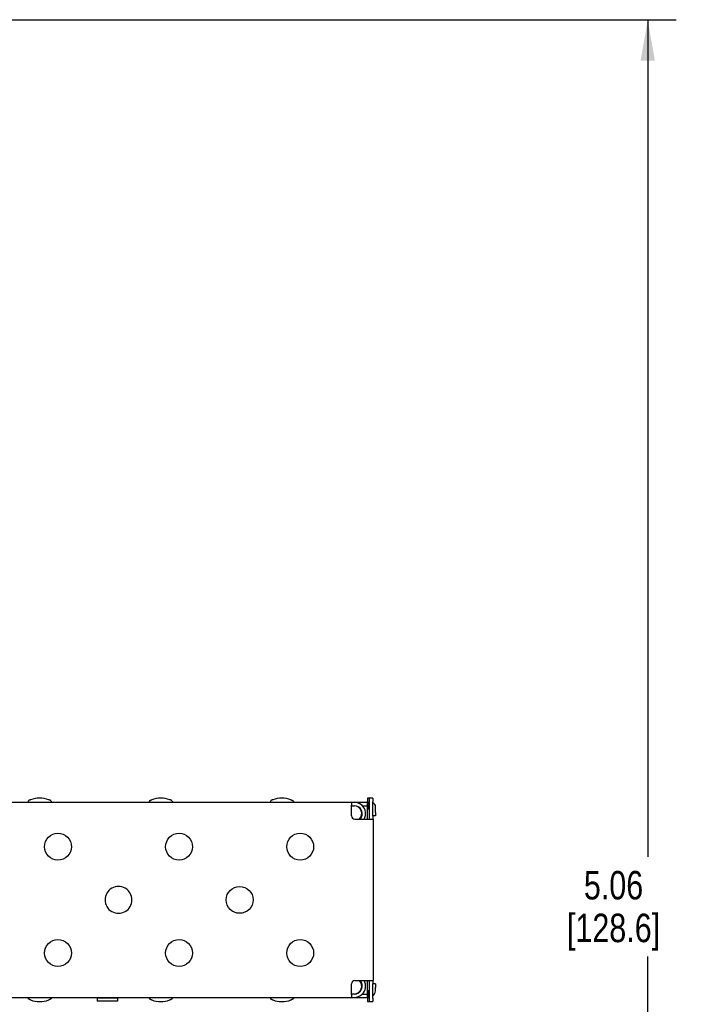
# Model space of a CAD drawing. Header units: inches. Extents: x 0 to 22, y 0 to 17.
# Tile 24 of 26: x 13.4 to 16.4, y 7.1 to 11.5. Entities that reach past the tile are written whole.
import ezdxf

# ---------------------------------------------------------------- set-up
doc = ezdxf.new("R2010")
doc.units = ezdxf.units.IN
doc.header["$LTSCALE"] = 1.21
doc.header["$MEASUREMENT"] = 0
doc.layers.get('0').update_dxf_attribs({"linetype": 'CONTINUOUS'})
doc.layers.add('DIMENSIONS', color=7, linetype='CONTINUOUS')
doc.styles.get("Standard").update_dxf_attribs({"font": 'txt', "width": 0.8})
doc.dimstyles.new('DIMSTYLE_2', dxfattribs={"dimtxt": 0.125, "dimasz": 0.18, "dimexe": 0.18, "dimexo": 0.0625, "dimgap": 0.09, "dimtad": 0, "dimtih": 1, "dimtoh": 1, "dimlfac": 0.666667, "dimzin": 4, "dimdsep": 46, "dimtxsty": 'STANDARD', "dimblk": '_FILLED', "dimblk1": '_FILLED', "dimblk2": '_FILLED', "dimcen": 0.09, "dimadec": 0, "dimazin": 0, "dimtp": 0.01, "dimtm": 0.01, "dimtfac": 1, "dimtofl": 0, "dimtmove": 0, "dimatfit": 3, "dimldrblk": '_FILLED', "dimfxl": 1, "dimtolj": 1, "dimtzin": 4, "dimarcsym": 0})

# ---------------------------------------------------------------- blocks, each defined once
blk = doc.blocks.new('_FILLED')
at = {"color": 0, "linetype": 'BYBLOCK'}
blk.add_solid([(0, 0), (-1, 0.174), (-1, -0.174)], dxfattribs=at)
blk = doc.blocks.new('*D16')
at = {"layer": 'DIMENSIONS', "color": 2, "linetype": 'CONTINUOUS'}
for p, q in [((12.5891, 11.452), (16.2923, 11.452)), ((16.1673, 11.452), (16.1673, 7.7783)), ((16.1673, 3.8546), (16.1673, 7.3408)), ((12.4466, 3.8546), (16.2923, 3.8546))]:
    blk.add_line(p, q, dxfattribs=at)
at = {"layer": 'DIMENSIONS', "color": 2, "linetype": 'CONTINUOUS', "xscale": 0.18, "yscale": 0.18, "zscale": 0.18}
for p, rotation in [((16.1673, 11.452), 90), ((16.1673, 3.8546), 270)]:
    blk.add_blockref('_FILLED', p, dxfattribs=dict(at, rotation=rotation))
at = {"layer": 'DIMENSIONS', "color": 2, "linetype": 'CONTINUOUS', "insert": (16.0173, 7.7158), "char_height": 0.125, "width": 0.7, "attachment_point": 2, "line_spacing_factor": 0.9}
blk.add_mtext('5.06\\P[128.6]', dxfattribs=at)

msp = doc.modelspace()

# ---------------------------------------------------------------- linework, layer by layer
at = {"color": 7, "linetype": 'CONTINUOUS'}
for p, q in [((12.5266, 8.017), (14.9421, 8.017)), ((13.4504, 8.0211), (13.4507, 8.0241)), ((13.9818, 8.0211), (13.9821, 8.0241)), ((14.5132, 8.0211), (14.5135, 8.0241)), ((14.8678, 8.0023), (14.88, 8.0023)), ((14.9145, 8.0023), (14.9424, 8.0023)), ((14.9365, 8.017), (14.9365, 8.0023)), ((14.938, 8.017), (14.938, 8.0206)), ((14.938, 7.9432), (14.938, 8.0023)), ((14.9611, 8.0354), (14.9383, 8.0354)), ((14.9399, 7.9881), (14.9397, 8.0023)), ((14.9399, 8.0173), (14.94, 8.0176)), ((14.94, 8.0176), (14.9421, 8.0176)), ((14.9421, 8.0176), (14.9422, 8.0173)), ((14.9422, 8.0173), (14.9424, 8.0023)), ((14.9466, 7.958), (14.9466, 8.0206)), ((14.9613, 7.958), (14.9613, 8.0206)), ((14.9728, 7.9728), (14.9728, 7.997)), ((14.8679, 7.958), (14.8679, 7.9875)), ((14.94, 7.9869), (14.9399, 7.9881)), ((14.9421, 7.9869), (14.94, 7.9869)), ((14.9726, 7.958), (14.9613, 7.958)), ((14.8827, 7.9432), (14.9621, 7.9432)), ((14.9621, 7.9432), (14.9621, 7.2346)), ((14.8679, 7.1903), (14.8679, 7.2198)), ((14.8827, 7.2346), (14.9621, 7.2346)), ((14.938, 7.1755), (14.938, 7.2346)), ((14.9466, 7.1572), (14.9466, 7.2198)), ((14.9615, 7.2334), (14.9613, 7.2198)), ((14.9726, 7.2198), (14.9613, 7.2198)), ((14.9613, 7.1572), (14.9613, 7.2198)), ((14.9616, 7.2346), (14.9615, 7.2334)), ((14.88, 7.1755), (14.8678, 7.1755)), ((14.9145, 7.1755), (14.9424, 7.1755)), ((14.9365, 7.1755), (14.9365, 7.1607)), ((14.9397, 7.1814), (14.94, 7.1909)), ((14.94, 7.1909), (14.9421, 7.1909)), ((14.9421, 7.1909), (14.9424, 7.1814)), ((14.9424, 7.1755), (14.9423, 7.1647)), ((14.9728, 7.1903), (14.9728, 7.205)), ((12.5266, 7.1607), (14.9421, 7.1607)), ((13.4507, 7.1537), (13.4504, 7.1567)), ((13.7515, 7.1596), (13.7514, 7.1607)), ((13.7518, 7.1596), (13.8404, 7.1596)), ((13.8404, 7.1448), (13.7518, 7.1448)), ((13.84, 7.1607), (13.8401, 7.1596)), ((13.8404, 7.1596), (13.8404, 7.1448)), ((13.9821, 7.1537), (13.9818, 7.1567)), ((14.5135, 7.1537), (14.5132, 7.1567)), ((14.938, 7.1572), (14.938, 7.1607)), ((14.9383, 7.1424), (14.9611, 7.1424)), ((14.94, 7.1602), (14.9399, 7.1605)), ((14.9421, 7.1602), (14.94, 7.1602)), ((14.9422, 7.1604), (14.9421, 7.1602)), ((14.9423, 7.1647), (14.9422, 7.1606))]:
    msp.add_line(p, q, dxfattribs=at)
for centre in [(13.5795, 7.8222), (14.1109, 7.8222), (14.6423, 7.8222), (14.3766, 7.5889), (13.5795, 7.3556), (14.1109, 7.3556), (14.6423, 7.3556)]:
    msp.add_circle(centre, 0.059, dxfattribs=at)
for centre, radius, start, end in [((13.4991, 7.9217), 0.1138, 69.5749, 110.4314), ((14.0305, 7.9217), 0.1138, 69.5749, 110.4314), ((14.5619, 7.9217), 0.1138, 69.5749, 110.4314), ((13.9338, 7.9926), 0.934, 0.6053, 0.7553), ((13.4317, 7.9879), 1.4362, 359.9845, 0.5798), ((14.878, 7.9674), 0.0348, 315.7176, 86.7601), ((14.88, 7.9675), 0.0496, 45.2005, 90.0031), ((14.88, 7.9674), 0.0348, 315.718, 89.9892), ((14.88, 7.9674), 0.0496, 330.7892, 45.2046), ((14.9528, 7.997), 0.0201, 0.0048, 64.3519), ((14.8827, 7.958), 0.0148, 179.998, 269.992), ((13.8452, 7.5889), 0.059, 359.9949, 180.0053), ((13.8452, 7.5889), 0.059, 179.9949, 0.0053), ((14.8827, 7.2198), 0.0148, 90.008, 180.002), ((14.878, 7.2104), 0.0348, 273.2401, 44.2822), ((14.88, 7.2104), 0.0348, 270.0108, 44.282), ((14.88, 7.2104), 0.0496, 314.7953, 29.2109), ((13.4317, 7.1899), 1.4362, 359.4202, 0.0155), ((13.9018, 7.1856), 0.9661, 359.2471, 359.3922), ((14.88, 7.2103), 0.0496, 269.9969, 314.7993), ((15.7469, 7.1755), 0.8072, 179.5812, 180.0015), ((14.1656, 7.1756), 0.7768, 359.9902, 0.427), ((14.9433, 7.1903), 0.0295, 307.8415, 0.0022), ((13.4991, 7.2561), 0.1138, 249.5686, 290.4251), ((14.7667, 7.1702), 1.0157, 180.5451, 180.7492), ((14.0305, 7.2561), 0.1138, 249.5686, 290.4251), ((14.5619, 7.2561), 0.1138, 249.5686, 290.4251), ((14.9336, 7.1612), 0.00861, 354.8511, 355.6025), ((14.9368, 7.1609), 0.00535, 353.9128, 354.8215)]:
    msp.add_arc(centre, radius, start, end, dxfattribs=at)
for points, knots in [([(13.451, 8.017), (13.4509, 8.0177), (13.4506, 8.0187), (13.4505, 8.02), (13.4504, 8.0207), (13.4504, 8.0211)], [0, 0, 0, 0, 0.482525, 0.734069, 1, 1, 1, 1]), ([(13.4594, 8.0284), (13.4588, 8.0282), (13.4577, 8.0277), (13.4562, 8.0271), (13.455, 8.0265), (13.4541, 8.0261), (13.4534, 8.0258), (13.4529, 8.0255), (13.4523, 8.0252), (13.4519, 8.0249), (13.4515, 8.0247), (13.4511, 8.0245), (13.4509, 8.0244), (13.4508, 8.0243), (13.4507, 8.0242), (13.4507, 8.0241), (13.4507, 8.0241), (13.4507, 8.0241)], [0, 0, 0, 0, 0.179073, 0.354023, 0.518263, 0.594858, 0.66708, 0.7344, 0.796084, 0.851236, 0.898958, 0.938368, 0.968677, 0.980215, 0.989258, 0.995798, 1, 1, 1, 1]), ([(13.5478, 8.0241), (13.5478, 8.0241), (13.5478, 8.0241), (13.5477, 8.0242), (13.5477, 8.0243), (13.5475, 8.0244), (13.5473, 8.0245), (13.5469, 8.0247), (13.5465, 8.0249), (13.546, 8.0252), (13.5454, 8.0255), (13.5446, 8.0259), (13.5435, 8.0264), (13.542, 8.0271), (13.5405, 8.0277), (13.5394, 8.0282), (13.5388, 8.0284)], [0, 0, 0, 0, 0.004949, 0.012442, 0.022473, 0.034976, 0.067052, 0.107938, 0.156812, 0.212787, 0.274972, 0.342477, 0.490735, 0.653182, 0.825117, 1, 1, 1, 1]), ([(13.5478, 8.0241), (13.5482, 8.0234), (13.549, 8.0222), (13.55, 8.0204), (13.5508, 8.0187), (13.5512, 8.0176), (13.5514, 8.017)], [0, 0, 0, 0, 0.290689, 0.555899, 0.787089, 1, 1, 1, 1]), ([(13.9825, 8.017), (13.9823, 8.0177), (13.9821, 8.0187), (13.9819, 8.02), (13.9818, 8.0207), (13.9818, 8.0211)], [0, 0, 0, 0, 0.482525, 0.734069, 1, 1, 1, 1]), ([(13.9821, 8.0241), (13.9821, 8.0241), (13.9821, 8.0241), (13.9821, 8.0242), (13.9822, 8.0243), (13.9823, 8.0244), (13.9825, 8.0245), (13.9829, 8.0247), (13.9833, 8.0249), (13.9837, 8.0252), (13.9843, 8.0255), (13.9848, 8.0258), (13.9855, 8.0261), (13.9864, 8.0265), (13.9876, 8.0271), (13.9892, 8.0277), (13.9902, 8.0282), (13.9908, 8.0284)], [0, 0, 0, 0, 0.004202, 0.010741, 0.019784, 0.031321, 0.061629, 0.101037, 0.148757, 0.203907, 0.265589, 0.332909, 0.405132, 0.481727, 0.645969, 0.820922, 1, 1, 1, 1]), ([(14.0792, 8.0241), (14.0792, 8.0241), (14.0792, 8.0241), (14.0791, 8.0242), (14.0791, 8.0243), (14.0789, 8.0244), (14.0787, 8.0245), (14.0783, 8.0247), (14.0779, 8.0249), (14.0774, 8.0252), (14.0768, 8.0255), (14.076, 8.0259), (14.0749, 8.0264), (14.0734, 8.0271), (14.0719, 8.0277), (14.0708, 8.0282), (14.0702, 8.0284)], [0, 0, 0, 0, 0.004949, 0.012442, 0.022473, 0.034976, 0.067052, 0.107938, 0.156812, 0.212787, 0.274972, 0.342477, 0.490735, 0.653182, 0.825117, 1, 1, 1, 1]), ([(14.0792, 8.0241), (14.0796, 8.0234), (14.0804, 8.0222), (14.0814, 8.0204), (14.0822, 8.0187), (14.0826, 8.0176), (14.0828, 8.017)], [0, 0, 0, 0, 0.290689, 0.555899, 0.787089, 1, 1, 1, 1]), ([(14.5139, 8.017), (14.5137, 8.0177), (14.5135, 8.0187), (14.5133, 8.02), (14.5132, 8.0207), (14.5132, 8.0211)], [0, 0, 0, 0, 0.482525, 0.734069, 1, 1, 1, 1]), ([(14.5222, 8.0284), (14.5216, 8.0282), (14.5206, 8.0277), (14.519, 8.0271), (14.5178, 8.0265), (14.5169, 8.0261), (14.5163, 8.0258), (14.5157, 8.0255), (14.5151, 8.0252), (14.5147, 8.0249), (14.5143, 8.0247), (14.5139, 8.0245), (14.5137, 8.0244), (14.5136, 8.0243), (14.5135, 8.0242), (14.5135, 8.0241), (14.5135, 8.0241), (14.5135, 8.0241)], [0, 0, 0, 0, 0.179073, 0.354023, 0.518263, 0.594858, 0.66708, 0.7344, 0.796084, 0.851236, 0.898958, 0.938368, 0.968677, 0.980215, 0.989258, 0.995798, 1, 1, 1, 1]), ([(14.6017, 8.0284), (14.6022, 8.0282), (14.6033, 8.0277), (14.6048, 8.0271), (14.6063, 8.0264), (14.6074, 8.0259), (14.6083, 8.0255), (14.6088, 8.0252), (14.6093, 8.0249), (14.6097, 8.0247), (14.6101, 8.0245), (14.6103, 8.0244), (14.6105, 8.0243), (14.6106, 8.0242), (14.6106, 8.0241), (14.6106, 8.0241), (14.6107, 8.0241)], [0, 0, 0, 0, 0.174887, 0.346821, 0.509266, 0.657525, 0.725032, 0.787217, 0.843191, 0.892062, 0.932947, 0.965024, 0.977526, 0.987557, 0.995051, 1, 1, 1, 1]), ([(14.6107, 8.0241), (14.6111, 8.0234), (14.6118, 8.0222), (14.6128, 8.0204), (14.6136, 8.0187), (14.614, 8.0176), (14.6142, 8.017)], [0, 0, 0, 0, 0.290689, 0.555899, 0.787089, 1, 1, 1, 1]), ([(14.8674, 8.017), (14.8674, 8.017), (14.8674, 8.017), (14.8674, 8.017), (14.8674, 8.0169), (14.8674, 8.0168), (14.8674, 8.0167), (14.8675, 8.0165), (14.8675, 8.0162), (14.8675, 8.0157), (14.8676, 8.0152), (14.8676, 8.0145), (14.8676, 8.0138), (14.8676, 8.013), (14.8677, 8.012), (14.8677, 8.011), (14.8677, 8.0095), (14.8678, 8.0075), (14.8678, 8.0058), (14.8678, 8.0049)], [0, 0, 0, 0, 0.001668, 0.005088, 0.010508, 0.017974, 0.027494, 0.039067, 0.06835, 0.105763, 0.151232, 0.204593, 0.265627, 0.33411, 0.409821, 0.492535, 0.581981, 0.779657, 1, 1, 1, 1]), ([(14.9383, 8.0354), (14.9383, 8.0354), (14.9383, 8.0353), (14.9383, 8.0353), (14.9382, 8.0353), (14.9382, 8.0352), (14.9382, 8.0351), (14.9382, 8.0349), (14.9382, 8.0347), (14.9382, 8.0345), (14.9382, 8.0341), (14.9381, 8.0336), (14.9381, 8.0328), (14.9381, 8.032), (14.9381, 8.031), (14.9381, 8.0299), (14.9381, 8.0288), (14.938, 8.0275), (14.938, 8.0257), (14.938, 8.0234), (14.938, 8.0215), (14.938, 8.0206)], [0, 0, 0, 0, 0.000537, 0.001551, 0.00529, 0.01138, 0.019822, 0.0306, 0.043694, 0.059084, 0.076746, 0.118746, 0.16922, 0.227627, 0.293425, 0.366039, 0.444763, 0.528858, 0.617582, 0.805453, 1, 1, 1, 1]), ([(14.9424, 8.0023), (14.9424, 8.0013), (14.9424, 7.9993), (14.9424, 7.9969), (14.9424, 7.9951), (14.9424, 7.9938), (14.9423, 7.9926), (14.9423, 7.9915), (14.9423, 7.9905), (14.9423, 7.9896), (14.9423, 7.9889), (14.9422, 7.9884), (14.9422, 7.9881), (14.9422, 7.9878), (14.9422, 7.9876), (14.9422, 7.9874), (14.9422, 7.9872), (14.9422, 7.9871), (14.9422, 7.987), (14.9421, 7.987), (14.9421, 7.9869), (14.9421, 7.9869), (14.9421, 7.9869)], [0, 0, 0, 0, 0.194547, 0.382418, 0.471142, 0.555237, 0.633961, 0.706575, 0.772373, 0.83078, 0.881254, 0.903347, 0.923254, 0.940916, 0.956306, 0.9694, 0.980178, 0.98862, 0.99471, 0.998449, 0.999463, 1, 1, 1, 1]), ([(14.9466, 8.0206), (14.9466, 8.0215), (14.9466, 8.0234), (14.9466, 8.0257), (14.9466, 8.0275), (14.9465, 8.0288), (14.9465, 8.0299), (14.9465, 8.031), (14.9465, 8.032), (14.9465, 8.0328), (14.9464, 8.0336), (14.9464, 8.0341), (14.9464, 8.0345), (14.9464, 8.0347), (14.9464, 8.0349), (14.9464, 8.0351), (14.9464, 8.0352), (14.9463, 8.0353), (14.9463, 8.0353), (14.9463, 8.0353), (14.9463, 8.0354), (14.9463, 8.0354)], [0, 0, 0, 0, 0.194547, 0.382418, 0.471142, 0.555237, 0.633961, 0.706575, 0.772373, 0.83078, 0.881254, 0.923254, 0.940916, 0.956306, 0.9694, 0.980178, 0.98862, 0.99471, 0.998449, 0.999463, 1, 1, 1, 1]), ([(14.9611, 8.0354), (14.9611, 8.0354), (14.9611, 8.0353), (14.9611, 8.0353), (14.9611, 8.0353), (14.9611, 8.0352), (14.9611, 8.0351), (14.9611, 8.0349), (14.9612, 8.0347), (14.9612, 8.0345), (14.9612, 8.0341), (14.9612, 8.0336), (14.9612, 8.0328), (14.9613, 8.032), (14.9613, 8.031), (14.9613, 8.0299), (14.9613, 8.0288), (14.9613, 8.0275), (14.9613, 8.0257), (14.9613, 8.0234), (14.9613, 8.0215), (14.9613, 8.0206)], [0, 0, 0, 0, 0.000537, 0.001551, 0.00529, 0.01138, 0.019822, 0.0306, 0.043694, 0.059084, 0.076746, 0.118746, 0.16922, 0.227627, 0.293425, 0.366039, 0.444763, 0.528858, 0.617582, 0.805453, 1, 1, 1, 1]), ([(14.9469, 7.9432), (14.9469, 7.9432), (14.9468, 7.9432), (14.9468, 7.9433), (14.9468, 7.9433), (14.9468, 7.9434), (14.9468, 7.9435), (14.9468, 7.9437), (14.9468, 7.9439), (14.9468, 7.9441), (14.9467, 7.9445), (14.9467, 7.945), (14.9467, 7.9458), (14.9467, 7.9466), (14.9467, 7.9476), (14.9466, 7.9487), (14.9466, 7.9498), (14.9466, 7.9511), (14.9466, 7.9528), (14.9466, 7.9551), (14.9466, 7.957), (14.9466, 7.958)], [0, 0, 0, 0, 0.000537, 0.001551, 0.00529, 0.01138, 0.019822, 0.0306, 0.043694, 0.059084, 0.076746, 0.118746, 0.16922, 0.227627, 0.293425, 0.366039, 0.444763, 0.528858, 0.617582, 0.805453, 1, 1, 1, 1]), ([(14.9613, 7.958), (14.9613, 7.957), (14.9614, 7.9551), (14.9614, 7.9528), (14.9614, 7.9511), (14.9614, 7.9498), (14.9614, 7.9487), (14.9614, 7.9476), (14.9614, 7.9466), (14.9615, 7.9458), (14.9615, 7.945), (14.9615, 7.9445), (14.9615, 7.9441), (14.9615, 7.9439), (14.9615, 7.9437), (14.9616, 7.9435), (14.9616, 7.9434), (14.9616, 7.9433), (14.9616, 7.9433), (14.9616, 7.9432), (14.9616, 7.9432), (14.9616, 7.9432)], [0, 0, 0, 0, 0.194547, 0.382418, 0.471142, 0.555237, 0.633961, 0.706575, 0.772373, 0.83078, 0.881254, 0.923254, 0.940916, 0.956306, 0.9694, 0.980178, 0.98862, 0.99471, 0.998449, 0.999463, 1, 1, 1, 1]), ([(14.9728, 7.9728), (14.9728, 7.9718), (14.9728, 7.9699), (14.9728, 7.9676), (14.9728, 7.9658), (14.9728, 7.9646), (14.9728, 7.9634), (14.9728, 7.9623), (14.9727, 7.9614), (14.9727, 7.9605), (14.9727, 7.9598), (14.9727, 7.9592), (14.9727, 7.9589), (14.9727, 7.9586), (14.9726, 7.9584), (14.9726, 7.9583), (14.9726, 7.9582), (14.9726, 7.9581), (14.9726, 7.958), (14.9726, 7.958), (14.9726, 7.958), (14.9726, 7.958)], [0, 0, 0, 0, 0.194547, 0.382418, 0.471142, 0.555237, 0.633961, 0.706575, 0.772373, 0.83078, 0.881254, 0.923254, 0.940916, 0.956306, 0.9694, 0.980178, 0.98862, 0.99471, 0.998449, 0.999463, 1, 1, 1, 1]), ([(14.9466, 7.2198), (14.9466, 7.2208), (14.9466, 7.2226), (14.9466, 7.225), (14.9466, 7.2267), (14.9466, 7.228), (14.9466, 7.2291), (14.9467, 7.2302), (14.9467, 7.2312), (14.9467, 7.232), (14.9467, 7.2328), (14.9467, 7.2333), (14.9468, 7.2337), (14.9468, 7.2339), (14.9468, 7.2341), (14.9468, 7.2343), (14.9468, 7.2344), (14.9468, 7.2345), (14.9468, 7.2345), (14.9468, 7.2346), (14.9469, 7.2346), (14.9469, 7.2346)], [0, 0, 0, 0, 0.194547, 0.382418, 0.471142, 0.555237, 0.633961, 0.706575, 0.772373, 0.83078, 0.881254, 0.923254, 0.940916, 0.956306, 0.9694, 0.980178, 0.98862, 0.99471, 0.998449, 0.999463, 1, 1, 1, 1]), ([(14.9726, 7.2198), (14.9726, 7.2198), (14.9726, 7.2198), (14.9726, 7.2198), (14.9726, 7.2197), (14.9726, 7.2196), (14.9726, 7.2195), (14.9726, 7.2193), (14.9727, 7.2192), (14.9727, 7.2189), (14.9727, 7.2186), (14.9727, 7.218), (14.9727, 7.2173), (14.9727, 7.2164), (14.9728, 7.2154), (14.9728, 7.2144), (14.9728, 7.2132), (14.9728, 7.212), (14.9728, 7.2102), (14.9728, 7.2079), (14.9728, 7.206), (14.9728, 7.205)], [0, 0, 0, 0, 0.000537, 0.001551, 0.00529, 0.01138, 0.019822, 0.0306, 0.043694, 0.059084, 0.076746, 0.118746, 0.16922, 0.227627, 0.293425, 0.366039, 0.444763, 0.528858, 0.617582, 0.805453, 1, 1, 1, 1]), ([(13.4504, 7.1567), (13.4504, 7.1571), (13.4505, 7.1578), (13.4506, 7.1591), (13.4509, 7.1601), (13.451, 7.1607)], [0, 0, 0, 0, 0.265931, 0.517475, 1, 1, 1, 1]), ([(13.4594, 7.1494), (13.4588, 7.1496), (13.4577, 7.1501), (13.4562, 7.1507), (13.455, 7.1513), (13.4541, 7.1517), (13.4534, 7.152), (13.4529, 7.1523), (13.4523, 7.1526), (13.4519, 7.1529), (13.4515, 7.1531), (13.4511, 7.1533), (13.4509, 7.1534), (13.4508, 7.1535), (13.4507, 7.1536), (13.4507, 7.1536), (13.4507, 7.1537), (13.4507, 7.1537)], [0, 0, 0, 0, 0.179077, 0.354027, 0.518265, 0.594861, 0.667085, 0.734407, 0.79609, 0.85124, 0.898961, 0.938369, 0.968677, 0.980216, 0.989258, 0.995798, 1, 1, 1, 1]), ([(13.5478, 7.1537), (13.5478, 7.1537), (13.5478, 7.1536), (13.5477, 7.1536), (13.5477, 7.1535), (13.5475, 7.1534), (13.5473, 7.1533), (13.5469, 7.1531), (13.5465, 7.1529), (13.546, 7.1526), (13.5454, 7.1523), (13.5446, 7.1519), (13.5435, 7.1514), (13.542, 7.1507), (13.5405, 7.1501), (13.5394, 7.1496), (13.5388, 7.1494)], [0, 0, 0, 0, 0.004949, 0.012442, 0.022473, 0.034975, 0.067051, 0.107935, 0.156807, 0.21278, 0.274963, 0.342469, 0.490727, 0.653175, 0.825112, 1, 1, 1, 1]), ([(13.5514, 7.1607), (13.5512, 7.1602), (13.5508, 7.1591), (13.55, 7.1574), (13.549, 7.1556), (13.5482, 7.1543), (13.5478, 7.1537)], [0, 0, 0, 0, 0.212911, 0.444101, 0.709311, 1, 1, 1, 1]), ([(13.7511, 7.157), (13.7511, 7.1561), (13.7511, 7.1544), (13.7512, 7.1523), (13.7512, 7.1508), (13.7512, 7.1498), (13.7512, 7.1489), (13.7513, 7.148), (13.7513, 7.1473), (13.7513, 7.1467), (13.7514, 7.1461), (13.7514, 7.1456), (13.7514, 7.1453), (13.7514, 7.1451), (13.7515, 7.145), (13.7515, 7.1449), (13.7515, 7.1449), (13.7515, 7.1448), (13.7515, 7.1448), (13.7515, 7.1448)], [0, 0, 0, 0, 0.220345, 0.418022, 0.507467, 0.590181, 0.665892, 0.734375, 0.795408, 0.848769, 0.894237, 0.931651, 0.960933, 0.972506, 0.982026, 0.989492, 0.994912, 0.998332, 1, 1, 1, 1]), ([(13.9818, 7.1567), (13.9818, 7.1571), (13.9819, 7.1578), (13.9821, 7.1591), (13.9823, 7.1601), (13.9825, 7.1607)], [0, 0, 0, 0, 0.265931, 0.517475, 1, 1, 1, 1]), ([(13.9908, 7.1494), (13.9902, 7.1496), (13.9892, 7.1501), (13.9876, 7.1507), (13.9864, 7.1513), (13.9855, 7.1517), (13.9848, 7.152), (13.9843, 7.1523), (13.9837, 7.1526), (13.9833, 7.1529), (13.9829, 7.1531), (13.9825, 7.1533), (13.9823, 7.1534), (13.9822, 7.1535), (13.9821, 7.1536), (13.9821, 7.1536), (13.9821, 7.1537), (13.9821, 7.1537)], [0, 0, 0, 0, 0.179077, 0.354027, 0.518265, 0.594861, 0.667085, 0.734407, 0.79609, 0.85124, 0.898961, 0.938369, 0.968677, 0.980216, 0.989258, 0.995798, 1, 1, 1, 1]), ([(14.0792, 7.1537), (14.0792, 7.1537), (14.0792, 7.1536), (14.0791, 7.1536), (14.0791, 7.1535), (14.0789, 7.1534), (14.0787, 7.1533), (14.0783, 7.1531), (14.0779, 7.1529), (14.0774, 7.1526), (14.0768, 7.1523), (14.076, 7.1519), (14.0749, 7.1514), (14.0734, 7.1507), (14.0719, 7.1501), (14.0708, 7.1496), (14.0702, 7.1494)], [0, 0, 0, 0, 0.004949, 0.012442, 0.022473, 0.034975, 0.067051, 0.107935, 0.156807, 0.21278, 0.274963, 0.342469, 0.490727, 0.653175, 0.825112, 1, 1, 1, 1]), ([(14.0828, 7.1607), (14.0826, 7.1602), (14.0822, 7.1591), (14.0814, 7.1574), (14.0804, 7.1556), (14.0796, 7.1543), (14.0792, 7.1537)], [0, 0, 0, 0, 0.212911, 0.444101, 0.709311, 1, 1, 1, 1]), ([(14.5132, 7.1567), (14.5132, 7.1571), (14.5133, 7.1578), (14.5135, 7.1591), (14.5137, 7.1601), (14.5139, 7.1607)], [0, 0, 0, 0, 0.265931, 0.517475, 1, 1, 1, 1]), ([(14.5222, 7.1494), (14.5216, 7.1496), (14.5206, 7.1501), (14.519, 7.1507), (14.5178, 7.1513), (14.5169, 7.1517), (14.5163, 7.152), (14.5157, 7.1523), (14.5151, 7.1526), (14.5147, 7.1529), (14.5143, 7.1531), (14.5139, 7.1533), (14.5137, 7.1534), (14.5136, 7.1535), (14.5135, 7.1536), (14.5135, 7.1536), (14.5135, 7.1537), (14.5135, 7.1537)], [0, 0, 0, 0, 0.179077, 0.354027, 0.518265, 0.594861, 0.667085, 0.734407, 0.79609, 0.85124, 0.898961, 0.938369, 0.968677, 0.980216, 0.989258, 0.995798, 1, 1, 1, 1]), ([(14.6107, 7.1537), (14.6106, 7.1537), (14.6106, 7.1536), (14.6106, 7.1536), (14.6105, 7.1535), (14.6103, 7.1534), (14.6101, 7.1533), (14.6097, 7.1531), (14.6093, 7.1529), (14.6088, 7.1526), (14.6083, 7.1523), (14.6074, 7.1519), (14.6063, 7.1514), (14.6048, 7.1507), (14.6033, 7.1501), (14.6022, 7.1496), (14.6017, 7.1494)], [0, 0, 0, 0, 0.004949, 0.012442, 0.022473, 0.034975, 0.067051, 0.107935, 0.156807, 0.21278, 0.274963, 0.342469, 0.490727, 0.653175, 0.825112, 1, 1, 1, 1]), ([(14.6142, 7.1607), (14.614, 7.1602), (14.6136, 7.1591), (14.6128, 7.1574), (14.6118, 7.1556), (14.6111, 7.1543), (14.6107, 7.1537)], [0, 0, 0, 0, 0.212911, 0.444101, 0.709311, 1, 1, 1, 1]), ([(14.8678, 7.1729), (14.8678, 7.172), (14.8678, 7.1703), (14.8677, 7.1683), (14.8677, 7.1668), (14.8677, 7.1657), (14.8676, 7.1648), (14.8676, 7.164), (14.8676, 7.1632), (14.8676, 7.1626), (14.8675, 7.162), (14.8675, 7.1616), (14.8675, 7.1613), (14.8674, 7.1611), (14.8674, 7.161), (14.8674, 7.1609), (14.8674, 7.1608), (14.8674, 7.1608), (14.8674, 7.1607), (14.8674, 7.1607)], [0, 0, 0, 0, 0.220345, 0.418022, 0.507467, 0.590181, 0.665892, 0.734375, 0.795408, 0.848769, 0.894237, 0.931651, 0.960933, 0.972506, 0.982026, 0.989492, 0.994912, 0.998332, 1, 1, 1, 1]), ([(14.938, 7.1572), (14.938, 7.1562), (14.938, 7.1544), (14.938, 7.152), (14.938, 7.1503), (14.9381, 7.149), (14.9381, 7.1479), (14.9381, 7.1468), (14.9381, 7.1458), (14.9381, 7.145), (14.9381, 7.1442), (14.9382, 7.1437), (14.9382, 7.1433), (14.9382, 7.1431), (14.9382, 7.1429), (14.9382, 7.1427), (14.9382, 7.1426), (14.9382, 7.1425), (14.9383, 7.1425), (14.9383, 7.1424), (14.9383, 7.1424), (14.9383, 7.1424)], [0, 0, 0, 0, 0.194547, 0.382418, 0.471142, 0.555237, 0.633961, 0.706575, 0.772373, 0.83078, 0.881254, 0.923254, 0.940916, 0.956306, 0.9694, 0.980178, 0.98862, 0.99471, 0.998449, 0.999463, 1, 1, 1, 1]), ([(14.9463, 7.1424), (14.9463, 7.1424), (14.9463, 7.1424), (14.9463, 7.1425), (14.9463, 7.1425), (14.9464, 7.1426), (14.9464, 7.1427), (14.9464, 7.1429), (14.9464, 7.1431), (14.9464, 7.1433), (14.9464, 7.1437), (14.9464, 7.1442), (14.9465, 7.145), (14.9465, 7.1458), (14.9465, 7.1468), (14.9465, 7.1479), (14.9465, 7.149), (14.9466, 7.1503), (14.9466, 7.152), (14.9466, 7.1544), (14.9466, 7.1562), (14.9466, 7.1572)], [0, 0, 0, 0, 0.000537, 0.001551, 0.00529, 0.01138, 0.019822, 0.0306, 0.043694, 0.059084, 0.076746, 0.118746, 0.16922, 0.227627, 0.293425, 0.366039, 0.444763, 0.528858, 0.617582, 0.805453, 1, 1, 1, 1]), ([(14.9613, 7.1572), (14.9613, 7.1562), (14.9613, 7.1544), (14.9613, 7.152), (14.9613, 7.1503), (14.9613, 7.149), (14.9613, 7.1479), (14.9613, 7.1468), (14.9613, 7.1458), (14.9612, 7.145), (14.9612, 7.1442), (14.9612, 7.1437), (14.9612, 7.1433), (14.9612, 7.1431), (14.9611, 7.1429), (14.9611, 7.1427), (14.9611, 7.1426), (14.9611, 7.1425), (14.9611, 7.1425), (14.9611, 7.1424), (14.9611, 7.1424), (14.9611, 7.1424)], [0, 0, 0, 0, 0.194547, 0.382418, 0.471142, 0.555237, 0.633961, 0.706575, 0.772373, 0.83078, 0.881254, 0.923254, 0.940916, 0.956306, 0.9694, 0.980178, 0.98862, 0.99471, 0.998449, 0.999463, 1, 1, 1, 1])]:
    msp.add_open_spline(points, degree=3, knots=knots, dxfattribs=at)

# ---------------------------------------------------------------- dimensions: what is measured, and where the dimension line sits
at = {"layer": 'DIMENSIONS', "color": 2, "linetype": 'CONTINUOUS'}
dim = msp.add_linear_dim(base=(16.1673, 11.452), p1=(12.4466, 3.8546), p2=(12.5891, 11.452), angle=90, dimstyle='DIMSTYLE_2', dxfattribs=at)
dim.commit()
dim.dimension.update_dxf_attribs({"geometry": '*D16', "text_midpoint": (16.0423, 7.5596), "dimtype": 160})

doc.saveas('drawing.dxf')
